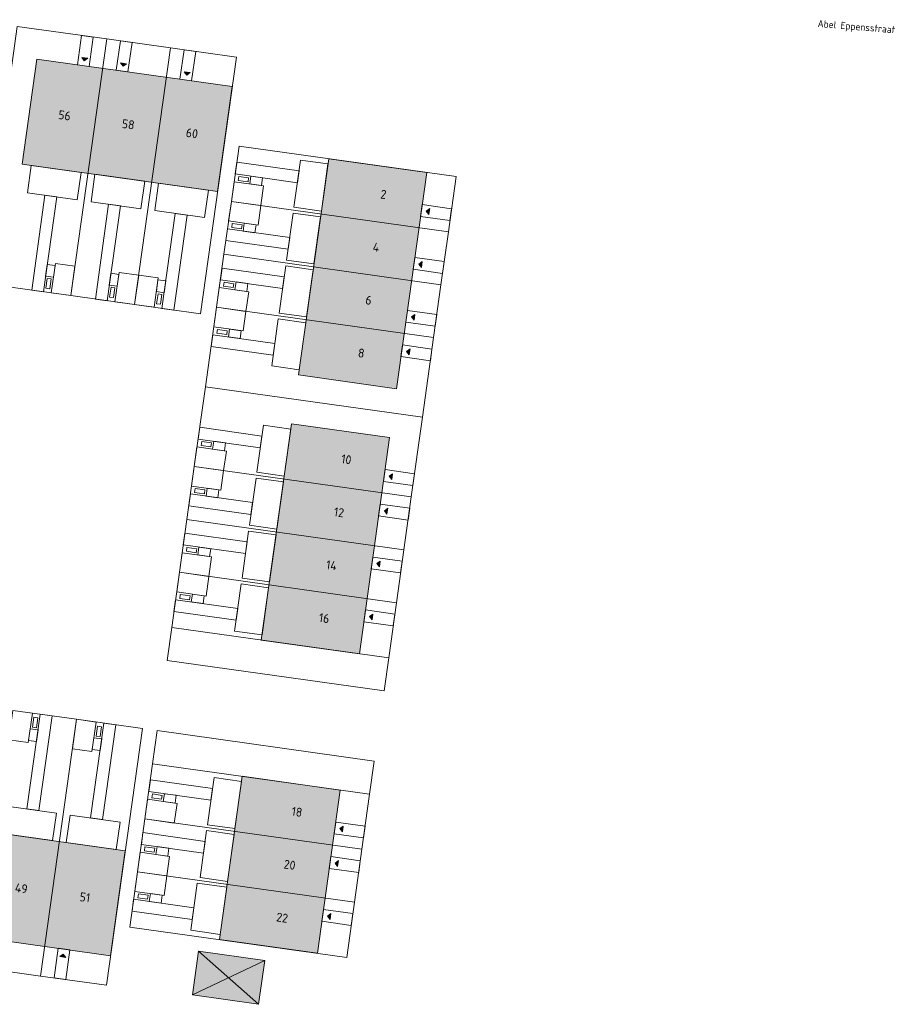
# Model space of a CAD drawing. Header units: metres. Extents: x 253942 to 254810, y 593147 to 593507.
# Tile 6 of 7: x 254159 to 254248, y 593394 to 593494. Entities that reach past the tile are written whole.
import ezdxf
from ezdxf.enums import TextEntityAlignment as Align
from ezdxf.xclip import XClip

# ---------------------------------------------------------------- set-up
doc = ezdxf.new("R2010")
doc.units = ezdxf.units.M
doc.header["$MEASUREMENT"] = 0
doc.header["$XCLIPFRAME"] = 0
for name, color, linetype in [('0 2D arcering', 7, 'Continuous'), ('ZZ 90 Terrein bestrating', 7, 'Continuous'), ('ZZ 90 Terrein bestrating 2D arcering', 7, 'Continuous'), ('ZZ 99 2D tek aankleding', 252, 'Continuous'), ('ZZ Info_tekst Situatie', 7, 'Continuous'), ('ZZ Info_tekst Situatie 2D arcering', 7, 'Continuous')]:
    doc.layers.add(name, color=color, linetype=linetype)
doc.layers.add('N-WE-OG-BEBOUWING-T18', color=2, linetype='Continuous', lineweight=18)
doc.styles.add('NLCS-ISO-M200-T18', font='NLCS-ISO.ttf', dxfattribs={"height": 0.36})

# ---------------------------------------------------------------- blocks, each defined once
blk = doc.blocks.new('Drawing_7_6', base_point=(292210.7532486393, 199075.9965685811))
at = {"layer": '0 2D arcering', "linetype": 'Continuous', "lineweight": 0, "true_color": 0x7e2d00}
for points in [[(367512.848043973, 341704.3303234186), (387277.2288806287, 338930.5492914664), (388765.4126891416, 349534.4979117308), (369001.0318525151, 352308.2789436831)], [(356700.8063404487, 264474.1440406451), (376465.9084314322, 261706.0213314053), (377951.0801906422, 272310.5264517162), (358185.9780996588, 275078.6491608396)]]:
    blk.add_hatch(color=26, dxfattribs=at).paths.add_polyline_path(points)
at = {"layer": '0 2D arcering', "linetype": 'Continuous', "lineweight": 0, "true_color": 0x000055}
for points in [[(398511.8125428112, 342238.0646194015), (395451.3530314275, 320393.4096305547), (405362.555643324, 319004.8395515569), (408423.0151547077, 340849.4945404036)], [(394758.6395899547, 315449.0189969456), (391698.5958105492, 293604.3057677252), (401609.8248358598, 292215.9243133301), (404669.8686152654, 314060.6375425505)], [(397369.7306169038, 261947.1768832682), (399680.6470831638, 278444.1047513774), (389769.4180049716, 279832.4858282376), (387458.5015387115, 263335.5579601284)]]:
    blk.add_hatch(color=178, dxfattribs=at).paths.add_polyline_path(points)
at = {"color": 9, "linetype": 'Continuous', "lineweight": 0, "ltscale": 0.0004, "flags": 128}
for points in [[(367512.848043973, 341704.3303234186), (387277.2288806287, 338930.5492914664), (388765.4126891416, 349534.4979117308), (369001.0318525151, 352308.2789436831)], [(356700.8063404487, 264474.1440406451), (376465.9084314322, 261706.0213314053), (377951.0801906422, 272310.5264517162), (358185.9780996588, 275078.6491608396)]]:
    blk.add_lwpolyline(points, close=True, dxfattribs=at)
at = {"color": 2, "linetype": 'Continuous', "lineweight": 0, "ltscale": 0.0004, "flags": 128}
for points in [[(398511.8125428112, 342238.0646194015), (408423.0151547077, 340849.4945404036), (405362.555643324, 319004.8395515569), (395451.3530314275, 320393.4096305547)], [(394758.6395899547, 315449.0189969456), (404669.8686152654, 314060.6375425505), (401609.8248358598, 292215.9243133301), (391698.5958105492, 293604.3057677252)], [(397369.7306169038, 261947.1768832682), (387458.5015387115, 263335.5579601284), (389769.4180049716, 279832.4858282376), (399680.6470831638, 278444.1047513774)]]:
    blk.add_lwpolyline(points, close=True, dxfattribs=at)

msp = doc.modelspace()

# ---------------------------------------------------------------- hatches: boundary and pattern name
at = {"layer": 'ZZ 90 Terrein bestrating 2D arcering', "linetype": 'Continuous', "lineweight": 0, "true_color": 0x99a3a6}
for points in [[(254165.4865708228, 593489.8501325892), (254165.7407201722, 593489.5104149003), (254166.0804378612, 593489.7645642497)], [(254200.5713065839, 593473.9787950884), (254200.652173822, 593474.5733205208), (254200.3144774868, 593474.3164914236)], [(254199.821815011, 593468.6310589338), (254199.9026822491, 593469.2255843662), (254199.5649859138, 593468.9687552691)], [(254199.0723236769, 593463.2833244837), (254199.153190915, 593463.8778499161), (254198.8154945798, 593463.621020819)], [(254196.8181824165, 593447.1899476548), (254196.8990496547, 593447.7844730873), (254196.5613533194, 593447.5276439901)], [(254191.8289566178, 593411.5733878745), (254191.9098238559, 593412.167913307), (254191.5721275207, 593411.9110842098)], [(254163.2768167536, 593398.9819893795), (254163.871342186, 593398.9011221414), (254163.6145130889, 593399.2388184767)]]:
    msp.add_hatch(color=253, dxfattribs=at).paths.add_polyline_path(points)
at = {"layer": 'ZZ 90 Terrein bestrating 2D arcering', "linetype": 'Continuous', "lineweight": 0}
for color, points in [(9, [(254169.4083009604, 593489.3008946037), (254169.6624503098, 593488.9611769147), (254170.0021679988, 593489.2153262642)]), (9, [(254175.845479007, 593488.3993612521), (254176.0996283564, 593488.0596435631), (254176.4393460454, 593488.3137929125)]), (7, [(254198.5837667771, 593459.7973977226), (254198.6646340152, 593460.391923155), (254198.32693768, 593460.1350940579)]), (7, [(254196.3298634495, 593443.7039875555), (254196.4107306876, 593444.2985129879), (254196.0730343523, 593444.0416838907)]), (7, [(254195.5807367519, 593438.3562020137), (254195.66160399, 593438.9507274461), (254195.3239076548, 593438.693898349)]), (7, [(254194.8316098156, 593433.0084147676), (254194.9124770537, 593433.6029402), (254194.5747807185, 593433.3461111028)]), (7, [(254191.3405996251, 593408.0871523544), (254191.4214668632, 593408.6816777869), (254191.0837705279, 593408.4248486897)]), (7, [(254190.5915111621, 593402.7396384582), (254190.6723784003, 593403.3341638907), (254190.334682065, 593403.0773347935)])]:
    msp.add_hatch(color=color, dxfattribs=at).paths.add_polyline_path(points)
at = {"layer": 'ZZ Info_tekst Situatie 2D arcering', "linetype": 'Continuous', "lineweight": 0, "true_color": 0x7f7f7f}
msp.add_hatch(color=8, dxfattribs=at).paths.add_polyline_path([(254177.2999500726, 593399.5281667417), (254176.6735936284, 593395.1034042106), (254183.3476685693, 593394.1586416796), (254183.9740250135, 593398.5834042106)])

# ---------------------------------------------------------------- linework, layer by layer
at = {"layer": 'ZZ 90 Terrein bestrating', "color": 9, "linetype": 'Continuous', "lineweight": 0, "ltscale": 0.0004}
for p, q in [((254165.4865708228, 593489.8501325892), (254166.0804378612, 593489.7645642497)), ((254165.4865708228, 593489.8501325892), (254165.7407201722, 593489.5104149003)), ((254166.0804378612, 593489.7645642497), (254165.7407201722, 593489.5104149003)), ((254169.4083009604, 593489.3008946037), (254170.0021679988, 593489.2153262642)), ((254169.4083009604, 593489.3008946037), (254169.6624503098, 593488.9611769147)), ((254170.0021679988, 593489.2153262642), (254169.6624503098, 593488.9611769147)), ((254175.845479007, 593488.3993612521), (254176.4393460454, 593488.3137929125)), ((254175.845479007, 593488.3993612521), (254176.0996283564, 593488.0596435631)), ((254176.4393460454, 593488.3137929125), (254176.0996283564, 593488.0596435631)), ((254200.652173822, 593474.5733205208), (254200.3144774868, 593474.3164914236)), ((254200.5713065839, 593473.9787950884), (254200.652173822, 593474.5733205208)), ((254200.5713065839, 593473.9787950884), (254200.3144774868, 593474.3164914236)), ((254199.9026822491, 593469.2255843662), (254199.5649859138, 593468.9687552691)), ((254199.821815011, 593468.6310589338), (254199.5649859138, 593468.9687552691)), ((254199.821815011, 593468.6310589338), (254199.9026822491, 593469.2255843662)), ((254199.153190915, 593463.8778499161), (254198.8154945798, 593463.621020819)), ((254199.0723236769, 593463.2833244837), (254198.8154945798, 593463.621020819)), ((254199.0723236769, 593463.2833244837), (254199.153190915, 593463.8778499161)), ((254198.6646340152, 593460.391923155), (254198.32693768, 593460.1350940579)), ((254198.5837667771, 593459.7973977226), (254198.32693768, 593460.1350940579)), ((254198.5837667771, 593459.7973977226), (254198.6646340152, 593460.391923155)), ((254196.8990496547, 593447.7844730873), (254196.5613533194, 593447.5276439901)), ((254196.8181824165, 593447.1899476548), (254196.8990496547, 593447.7844730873)), ((254196.8181824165, 593447.1899476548), (254196.5613533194, 593447.5276439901)), ((254196.4107306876, 593444.2985129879), (254196.0730343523, 593444.0416838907)), ((254196.3298634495, 593443.7039875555), (254196.0730343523, 593444.0416838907)), ((254196.3298634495, 593443.7039875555), (254196.4107306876, 593444.2985129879)), ((254195.66160399, 593438.9507274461), (254195.3239076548, 593438.693898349)), ((254195.5807367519, 593438.3562020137), (254195.66160399, 593438.9507274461)), ((254195.5807367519, 593438.3562020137), (254195.3239076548, 593438.693898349)), ((254194.9124770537, 593433.6029402), (254194.5747807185, 593433.3461111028)), ((254194.8316098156, 593433.0084147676), (254194.5747807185, 593433.3461111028)), ((254194.8316098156, 593433.0084147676), (254194.9124770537, 593433.6029402)), ((254191.9098238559, 593412.167913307), (254191.5721275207, 593411.9110842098)), ((254191.8289566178, 593411.5733878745), (254191.5721275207, 593411.9110842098)), ((254191.8289566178, 593411.5733878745), (254191.9098238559, 593412.167913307)), ((254191.4214668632, 593408.6816777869), (254191.0837705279, 593408.4248486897)), ((254191.3405996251, 593408.0871523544), (254191.0837705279, 593408.4248486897)), ((254191.3405996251, 593408.0871523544), (254191.4214668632, 593408.6816777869)), ((254190.6723784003, 593403.3341638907), (254190.334682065, 593403.0773347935)), ((254190.5915111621, 593402.7396384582), (254190.334682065, 593403.0773347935)), ((254190.5915111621, 593402.7396384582), (254190.6723784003, 593403.3341638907)), ((254163.2768167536, 593398.9819893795), (254163.6145130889, 593399.2388184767)), ((254163.2768167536, 593398.9819893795), (254163.871342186, 593398.9011221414)), ((254163.871342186, 593398.9011221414), (254163.6145130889, 593399.2388184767))]:
    msp.add_line(p, q, dxfattribs=at)
at = {"layer": 'ZZ 99 2D tek aankleding', "linetype": 'Continuous', "lineweight": 0, "ltscale": 0.0004, "flags": 128}
for points in [[(254158.9675089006, 593492.9839053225), (254168.0133886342, 593491.7152923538), (254164.3756137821, 593465.7760385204), (254155.3343431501, 593467.0422891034)], [(254168.0133886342, 593491.7152923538), (254174.4513893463, 593490.8124137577), (254170.8186089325, 593464.8736823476), (254164.3756137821, 593465.7760385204)], [(254165.4614926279, 593492.0731755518), (254165.0439855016, 593489.1001799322), (254166.232324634, 593488.9332964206), (254166.6498632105, 593491.9065159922)], [(254169.3831127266, 593491.5231994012), (254168.9651823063, 593488.5471895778), (254170.1535214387, 593488.3803060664), (254170.5714833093, 593491.3565398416)], [(254174.4513893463, 593490.8124137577), (254181.1305838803, 593489.8757096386), (254177.4994407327, 593463.9380166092), (254170.8186089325, 593464.8736823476)], [(254175.8201202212, 593490.6204600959), (254175.4020194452, 593487.6432371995), (254176.5903585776, 593487.476353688), (254177.0084908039, 593490.4538005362)], [(254180.6053613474, 593475.3015146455), (254181.3884827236, 593480.8919791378), (254203.3287476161, 593477.817023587), (254202.5452445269, 593472.2266125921)], [(254165.4188668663, 593478.2367616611), (254165.03051485, 593475.4638285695), (254159.9798073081, 593476.1711851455), (254160.3681593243, 593478.9441182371)], [(254187.4455892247, 593478.3823794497), (254181.1623320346, 593479.2625483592), (254180.995895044, 593478.074146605), (254187.2791166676, 593477.1939826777)], [(254187.5981890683, 593479.4717431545), (254190.3711148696, 593479.083307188), (254189.7052246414, 593474.3297200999), (254186.9322988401, 593474.7181560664)], [(254171.8560431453, 593477.3352287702), (254171.4676911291, 593474.5622956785), (254166.4169835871, 593475.2696522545), (254166.8053356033, 593478.0425853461)], [(254182.3525016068, 593477.6821611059), (254182.2971020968, 593477.2860160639), (254181.3067394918, 593477.4245148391), (254181.3621390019, 593477.8206598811)], [(254182.4671198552, 593477.0604411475), (254183.6555387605, 593476.8941266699), (254183.766415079, 593477.68640594), (254182.5779961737, 593477.8527204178)], [(254178.2932194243, 593476.4336958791), (254177.9048674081, 593473.6607627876), (254172.8541598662, 593474.3681193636), (254173.2425118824, 593477.1410524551)], [(254180.8829508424, 593477.2821569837), (254180.6053613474, 593475.3015146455), (254183.5763248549, 593474.885130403), (254183.8539143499, 593476.8657727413)], [(254161.762428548, 593475.9216624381), (254162.9508301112, 593475.7552240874), (254161.6075498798, 593466.1638583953), (254160.4191483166, 593466.3302967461)], [(254168.2008748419, 593475.0199433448), (254166.8575946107, 593465.4285776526), (254168.0459961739, 593465.2621393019), (254169.3892764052, 593474.8535049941)], [(254179.8565566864, 593469.9536840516), (254180.6053613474, 593475.3015146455), (254202.5456262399, 593472.2265590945), (254201.7961345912, 593466.8788247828)], [(254180.3277718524, 593473.3208723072), (254180.6053613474, 593475.3015146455), (254183.5763248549, 593474.885130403), (254183.2987353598, 593472.9044880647)], [(254199.9025890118, 593474.9800476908), (254199.7360353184, 593473.7916622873), (254202.707358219, 593473.3752277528), (254202.8739119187, 593474.5636131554)], [(254174.9338380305, 593474.0766769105), (254173.5905577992, 593464.4853112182), (254174.7789593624, 593464.3188728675), (254176.1222395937, 593473.9102385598)], [(254186.8489961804, 593474.1233363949), (254189.6219219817, 593473.7349004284), (254188.9560317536, 593468.9813133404), (254186.1831059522, 593469.3697493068)], [(254181.630741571, 593472.5322959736), (254181.6863778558, 593472.9284078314), (254180.6960982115, 593473.0674985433), (254180.6404619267, 593472.6713866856)], [(254181.9118563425, 593473.0985534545), (254183.1002081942, 593472.9317605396), (254182.9890129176, 593472.1395259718), (254181.8006610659, 593472.3063188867)], [(254186.5021783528, 593471.6475097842), (254180.2189211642, 593472.5276786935), (254180.0524841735, 593471.3392769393), (254186.3357057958, 593470.4591130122)], [(254179.1075875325, 593464.6058765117), (254179.8565566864, 593469.9536840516), (254201.7964997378, 593466.8787736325), (254201.0470080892, 593461.5310393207)], [(254199.1530974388, 593469.6323115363), (254198.9865437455, 593468.4439261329), (254201.9578663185, 593468.0274916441), (254202.1244200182, 593469.2158770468)], [(254162.6172162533, 593467.6382989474), (254162.7838696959, 593468.8266703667), (254161.991622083, 593468.9377726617), (254161.8249686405, 593467.7494012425)], [(254162.8116427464, 593469.0247297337), (254164.7922605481, 593468.7469652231), (254164.3756137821, 593465.7760385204), (254162.3949959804, 593466.0538030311)], [(254186.0999360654, 593468.7761721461), (254188.8728618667, 593468.3877361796), (254188.2069716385, 593463.6341490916), (254185.4340458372, 593464.022585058)], [(254169.0602114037, 593466.7359427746), (254169.2268648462, 593467.9243141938), (254168.4346172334, 593468.0354164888), (254168.2679637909, 593466.8470450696)], [(254169.2540357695, 593468.1220836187), (254171.2347050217, 593467.8446862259), (254170.8186089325, 593464.8736823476), (254168.8379396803, 593465.1510797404)], [(254173.2153742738, 593467.5672888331), (254171.2347050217, 593467.8446862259), (254170.8186089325, 593464.8736823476), (254172.7992781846, 593464.5962849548)], [(254185.9473362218, 593467.6868084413), (254179.6640790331, 593468.5669773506), (254179.4976420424, 593467.3785755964), (254185.7808636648, 593466.4984116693)], [(254161.9954636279, 593467.5238580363), (254162.3915928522, 593467.4683455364), (254162.2528116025, 593466.4780224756), (254161.8566823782, 593466.5335349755)], [(254168.4384587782, 593466.6215018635), (254168.8345880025, 593466.5659893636), (254168.6958067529, 593465.5756663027), (254168.2996775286, 593465.6311788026)], [(254173.0214304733, 593466.180416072), (254173.1880944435, 593467.3687860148), (254173.980341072, 593467.2576767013), (254173.8136771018, 593466.0693067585)], [(254179.3847899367, 593466.5865730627), (254179.1075875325, 593464.6058765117), (254182.078632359, 593464.1900729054), (254182.3558347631, 593466.1707694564)], [(254180.8547277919, 593466.9865229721), (254180.7993282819, 593466.5903779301), (254179.8089656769, 593466.7288767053), (254179.864365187, 593467.1250217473)], [(254180.9693460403, 593466.3648030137), (254182.1577649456, 593466.198488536), (254182.2686412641, 593466.9907678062), (254181.0802223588, 593467.157082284)], [(254173.5877184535, 593465.8993627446), (254173.1916005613, 593465.9549560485), (254173.0526173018, 593464.9646613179), (254173.448735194, 593464.909068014)], [(254177.9805426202, 593456.5585233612), (254179.1075875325, 593464.6058765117), (254201.0473732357, 593461.5309881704), (254199.9196470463, 593453.4844941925)], [(254178.8299980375, 593462.6252341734), (254179.1075875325, 593464.6058765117), (254182.07855104, 593464.1894922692), (254181.8009615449, 593462.2088499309)], [(254198.4036061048, 593464.2845770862), (254198.2370524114, 593463.0961916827), (254201.2083746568, 593462.67975724), (254201.3749283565, 593463.8681426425)], [(254185.3507229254, 593463.4277682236), (254188.1236689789, 593463.0393294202), (254187.4577787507, 593458.2857423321), (254184.6848326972, 593458.6741811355)], [(254185.0039050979, 593460.9519416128), (254178.7206681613, 593461.8321076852), (254178.5542311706, 593460.643705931), (254184.8374325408, 593459.7635448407)], [(254180.1335089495, 593461.8368582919), (254180.1890678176, 593462.2329810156), (254179.1987610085, 593462.3718781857), (254179.1432021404, 593461.9757554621)], [(254180.4145130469, 593462.4031707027), (254181.6028974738, 593462.2366100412), (254181.4918570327, 593461.4443537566), (254180.3034726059, 593461.6109144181)], [(254197.7484955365, 593459.6102649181), (254197.9150491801, 593460.7986503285), (254200.8863713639, 593460.382215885), (254200.7198176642, 593459.1938304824)], [(254176.8534977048, 593448.5111701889), (254177.9805426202, 593456.5585233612), (254199.9196470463, 593453.4844941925), (254198.7930196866, 593445.4378462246)], [(254183.8453726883, 593452.6815321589), (254186.6182984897, 593452.2930961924), (254185.9524082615, 593447.5395091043), (254183.1794824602, 593447.9279450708)], [(254183.6927728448, 593451.5921684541), (254177.4095156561, 593452.4723373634), (254177.2430786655, 593451.2839356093), (254183.5263002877, 593450.4037716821)], [(254178.6006379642, 593450.8918166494), (254178.5452384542, 593450.4956716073), (254177.5548758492, 593450.6341703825), (254177.6102753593, 593451.0303154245)], [(254178.7152562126, 593450.270096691), (254179.9036751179, 593450.1037822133), (254180.0145514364, 593450.8960614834), (254178.8261325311, 593451.0623759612)], [(254177.130700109, 593450.4918667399), (254176.8534977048, 593448.5111701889), (254179.8245425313, 593448.0953665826), (254180.1017449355, 593450.0760631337)], [(254198.0438931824, 593440.0900607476), (254176.1045285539, 593443.1633626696), (254176.8534977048, 593448.5111701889), (254198.7930196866, 593445.4378462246)], [(254176.5759082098, 593446.5305278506), (254176.8534977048, 593448.5111701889), (254179.8244612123, 593448.0947859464), (254179.5468717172, 593446.1141436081)], [(254196.1494242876, 593448.19120594), (254195.9829517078, 593447.0028091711), (254198.9539432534, 593446.5866278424), (254199.120415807, 593447.7750246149)], [(254183.0962461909, 593447.3337466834), (254185.8691719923, 593446.945310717), (254185.2032817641, 593442.1917236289), (254182.4303559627, 593442.5801595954)], [(254182.7494283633, 593444.8579200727), (254176.4661711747, 593445.7380889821), (254176.299734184, 593444.5496872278), (254182.5829558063, 593443.6695233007)], [(254177.8794191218, 593445.7421519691), (254177.9349779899, 593446.1382746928), (254176.9446711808, 593446.2771718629), (254176.8891123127, 593445.8810491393)], [(254178.1604232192, 593446.30846438), (254179.3488076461, 593446.1419037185), (254179.237767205, 593445.3496474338), (254178.0493827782, 593445.5162080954)], [(254195.4946327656, 593443.5168490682), (254195.6611052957, 593444.7052458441), (254198.6320968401, 593444.289064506), (254198.4656242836, 593443.1006677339)], [(254198.0438931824, 593440.0900607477), (254197.2947666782, 593434.7422752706), (254175.355559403, 593437.8155551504), (254176.1045285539, 593443.1633626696)], [(254182.1945198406, 593440.8965975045), (254175.9112626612, 593441.7767664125), (254175.7448256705, 593440.5883646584), (254182.0280472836, 593439.7082007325)], [(254182.3471196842, 593441.9859612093), (254185.1200454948, 593441.5975252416), (254184.4541552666, 593436.8439381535), (254181.681229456, 593437.2323741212)], [(254175.6334937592, 593439.7961491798), (254175.3559042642, 593437.8155068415), (254178.3268677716, 593437.399122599), (254178.6044572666, 593439.3797649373)], [(254177.1030445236, 593440.196153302), (254177.0476450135, 593439.80000826), (254176.0572824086, 593439.9385070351), (254176.1126819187, 593440.3346520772)], [(254177.217662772, 593439.5744333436), (254178.4060816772, 593439.4081188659), (254178.5169579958, 593440.200398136), (254177.3285390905, 593440.3667126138)], [(254194.745506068, 593438.1690635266), (254194.9119785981, 593439.3574603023), (254197.8829701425, 593438.9412789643), (254197.7164975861, 593437.7528821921)], [(254197.2947666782, 593434.7422752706), (254196.5138254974, 593429.1673745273), (254174.5747831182, 593432.240632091), (254175.3555600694, 593437.8155550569)], [(254175.0783147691, 593435.8348645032), (254175.3559042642, 593437.8155068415), (254178.3268677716, 593437.399122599), (254178.0492782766, 593435.4184802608)], [(254181.5979931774, 593436.638175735), (254184.3709189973, 593436.249739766), (254183.7050287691, 593431.4961526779), (254180.9321029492, 593431.8845886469)], [(254181.2511753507, 593434.1623491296), (254174.9679181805, 593435.0425180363), (254174.8014811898, 593433.8541162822), (254181.0847027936, 593432.9739523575)], [(254176.3812844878, 593435.0462881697), (254176.4369207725, 593435.4424000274), (254175.4466411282, 593435.5814907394), (254175.3910048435, 593435.1853788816)], [(254176.6623992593, 593435.6125456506), (254177.850751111, 593435.4457527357), (254177.7395558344, 593434.6535181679), (254176.5512039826, 593434.8203110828)], [(254193.9963791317, 593432.8212762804), (254194.1628516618, 593434.0096730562), (254197.1338432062, 593433.5934917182), (254196.9673706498, 593432.405094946)], [(254174.5747831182, 593432.240632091), (254196.5138254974, 593429.1673745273), (254196.0482145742, 593425.8457373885), (254174.1094766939, 593428.9189515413)], [(254164.9497974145, 593422.9618033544), (254161.316133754, 593397.0165181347), (254154.8789575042, 593397.9180512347), (254158.5126217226, 593423.8633404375)], [(254160.4932913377, 593423.5859456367), (254158.5126217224, 593423.8633404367), (254158.0965295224, 593420.8923360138), (254160.0771991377, 593420.6149412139)], [(254161.1326330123, 593413.7311354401), (254162.4739545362, 593423.3085131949), (254161.285552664, 593423.4749493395), (254159.9442312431, 593413.8975723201)], [(254160.8930984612, 593422.1159689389), (254160.4969588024, 593422.1714069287), (254160.6355537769, 593423.1617560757), (254161.0316934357, 593423.1063180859)], [(254171.6296193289, 593422.0262832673), (254167.9959401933, 593396.0810044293), (254161.316133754, 593397.0165181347), (254164.9497974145, 593422.9618033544)], [(254166.9304670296, 593422.6844085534), (254164.9497974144, 593422.9618033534), (254164.5337052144, 593419.9907989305), (254166.5143748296, 593419.7134041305)], [(254160.2713673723, 593422.0014110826), (254160.1049374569, 593420.813008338), (254160.8972059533, 593420.7020550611), (254161.0636358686, 593421.8904578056)], [(254167.5698093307, 593412.8296028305), (254168.9111314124, 593422.4069845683), (254167.7227295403, 593422.573420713), (254166.3814075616, 593412.9960397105)], [(254167.3302741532, 593421.2144318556), (254166.9341344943, 593421.2698698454), (254167.0727294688, 593422.2602189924), (254167.4688691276, 593422.2047810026)], [(254173.1151077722, 593421.8182381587), (254195.0538456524, 593418.7450240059), (254194.5846466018, 593415.3955551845), (254172.6459087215, 593418.4687693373)], [(254166.7085430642, 593421.0998739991), (254166.5421131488, 593419.9114712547), (254167.3343816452, 593419.8005179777), (254167.5008115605, 593420.9889207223)], [(254194.5846466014, 593415.3955551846), (254172.6460089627, 593418.4687552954), (254171.8653228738, 593412.8944613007), (254193.8037935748, 593409.8212845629)], [(254178.7035478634, 593415.975606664), (254172.4202906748, 593416.8557755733), (254172.2538536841, 593415.667373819), (254178.5370753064, 593414.787209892)], [(254178.856147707, 593417.0649703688), (254181.6290735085, 593416.6765344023), (254180.9631832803, 593411.9229473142), (254178.1902574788, 593412.3113832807)], [(254172.1427771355, 593414.8751225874), (254171.8653228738, 593412.8944613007), (254174.8363148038, 593412.4782799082), (254175.1137690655, 593414.4589411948)], [(254173.6127658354, 593415.2748855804), (254173.557315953, 593414.8787475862), (254172.5669709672, 593415.0173722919), (254172.6224208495, 593415.4135102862)], [(254173.7273050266, 593414.6531510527), (254174.9157027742, 593414.4866854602), (254175.0266798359, 593415.2789506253), (254173.8382820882, 593415.4454162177)], [(254162.5268829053, 593410.7085423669), (254162.9152356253, 593413.4814798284), (254157.8645281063, 593414.1888365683), (254157.4761753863, 593411.4158991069)], [(254168.9640591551, 593409.807009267), (254169.3524118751, 593412.5799467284), (254164.3017043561, 593413.2873034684), (254163.9133516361, 593410.514366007)], [(254171.8653228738, 593412.8944613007), (254171.1163564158, 593407.5466534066), (254193.0546669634, 593404.4734991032), (254193.8037935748, 593409.8212845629)], [(254190.9937259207, 593411.3862493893), (254191.1601984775, 593412.5746461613), (254194.1311889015, 593412.1584649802), (254193.9647163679, 593410.9700682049)], [(254177.9544213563, 593410.6278211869), (254171.6713242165, 593411.5079676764), (254171.5048872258, 593410.3195659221), (254177.7879487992, 593409.4394244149)], [(254178.1070212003, 593411.7171848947), (254180.8799470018, 593411.3287489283), (254180.2140567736, 593406.5751618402), (254177.4411309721, 593406.9635978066)], [(254172.8637993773, 593409.9270776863), (254172.808349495, 593409.530939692), (254171.8180045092, 593409.6695643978), (254171.8734543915, 593410.0657023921)], [(254172.9783385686, 593409.3053431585), (254174.1667363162, 593409.1388775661), (254174.2777133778, 593409.9311427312), (254173.0893156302, 593410.0976083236)], [(254171.3938106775, 593409.5273146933), (254171.1163564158, 593407.5466534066), (254174.0873483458, 593407.1304720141), (254174.3648026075, 593409.1111333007)], [(254190.5053689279, 593407.900013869), (254190.6718414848, 593409.0884106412), (254193.6428319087, 593408.6722294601), (254193.4763593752, 593407.4838326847)], [(254171.1163564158, 593407.5466534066), (254170.3334410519, 593401.9564418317), (254192.2715471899, 593398.8830468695), (254193.0546669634, 593404.4734991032)], [(254170.838902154, 593405.56599212), (254171.1163564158, 593407.5466534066), (254174.0873483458, 593407.1304720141), (254173.8098940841, 593405.1498107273)], [(254177.1598285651, 593406.3971448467), (254180.1308204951, 593405.9809634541), (254179.4649302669, 593401.227376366), (254176.4939383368, 593401.6435577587)], [(254172.1424668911, 593404.7777052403), (254172.1979987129, 593405.1738317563), (254171.2076824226, 593405.3126613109), (254171.1521506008, 593404.9165347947)], [(254172.4234323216, 593405.344036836), (254173.611828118, 593405.1775573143), (254173.5008417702, 593404.3852934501), (254172.3124459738, 593404.5517729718)], [(254176.8130107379, 593403.9213182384), (254170.7279797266, 593404.7737193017), (254170.5615427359, 593403.5853175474), (254176.6465381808, 593402.7329214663)], [(254189.922753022, 593403.740896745), (254189.7562804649, 593402.552499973), (254192.7272708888, 593402.1363187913), (254192.8937434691, 593403.3247155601)], [(254162.6827994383, 593396.8251152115), (254163.1016108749, 593399.8155356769), (254164.2900124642, 593399.6490975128), (254163.8712012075, 593396.6586783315)]]:
    msp.add_lwpolyline(points, close=True, dxfattribs=at)
at = {"layer": 'ZZ Info_tekst Situatie', "color": 1, "linetype": 'Continuous', "lineweight": 0, "ltscale": 0.0004}
for p, q in [((254177.2999500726, 593399.5281667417), (254176.6735936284, 593395.1034042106)), ((254183.9740250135, 593398.5834042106), (254177.2999500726, 593399.5281667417)), ((254177.2999500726, 593399.5281667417), (254183.3476685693, 593394.1586416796)), ((254176.6735936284, 593395.1034042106), (254183.9740250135, 593398.5834042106)), ((254183.3476685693, 593394.1586416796), (254183.9740250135, 593398.5834042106)), ((254176.6735936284, 593395.1034042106), (254183.3476685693, 593394.1586416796))]:
    msp.add_line(p, q, dxfattribs=at)

# ---------------------------------------------------------------- block references
at = {"color": 4, "linetype": 'Continuous', "lineweight": 0, "ltscale": 0.002}
ref = msp.add_blockref('Drawing_7_6', (254084.1437532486, 593336.4436294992), dxfattribs=dict(at, xscale=0.001, yscale=0.001, zscale=0.001))
XClip(ref).set_block_clipping_path([(-51374.71622901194, -151844.014175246), (638386.6877923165, 386871.1533912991)])

# ---------------------------------------------------------------- texts
at = {"layer": 'N-WE-OG-BEBOUWING-T18', "style": 'NLCS-ISO-M200-T18'}
msp.add_text('Abel Eppensstraat', height=0.72, rotation=355.2437182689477, dxfattribs=at).set_placement((254243.7814867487, 593492.862668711), align=Align.MIDDLE)
at = {"layer": 'N-WE-OG-BEBOUWING-T18', "style": 'NLCS-ISO-M200-T18', "oblique": 359.9999999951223}
for s, p in [('56', (254163.749155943, 593483.9952151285)), ('58', (254170.1861631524, 593483.0924758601)), ('60', (254176.6231703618, 593482.1897365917)), ('2', (254195.9825432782, 593476.0147230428)), ('4', (254195.2396808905, 593470.6660638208)), ('6', (254194.4835599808, 593465.3192544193)), ('8', (254193.7406975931, 593459.9705951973)), ('10', (254192.2298378, 593449.2251835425)), ('12', (254191.4869754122, 593443.8765243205)), ('14', (254190.731584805, 593438.5296125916)), ('16', (254189.9887224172, 593433.1809533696)), ('18', (254187.240611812, 593413.6086218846)), ('20', (254186.4977494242, 593408.2599626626)), ('49', (254159.3715406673, 593405.8737107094)), ('51', (254165.808716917, 593404.9721776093)), ('22', (254185.7423587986, 593402.9130509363))]:
    msp.add_text(s, height=0.9, rotation=351.6999999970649, dxfattribs=at).set_placement(p, align=Align.MIDDLE)

doc.saveas('drawing.dxf')
